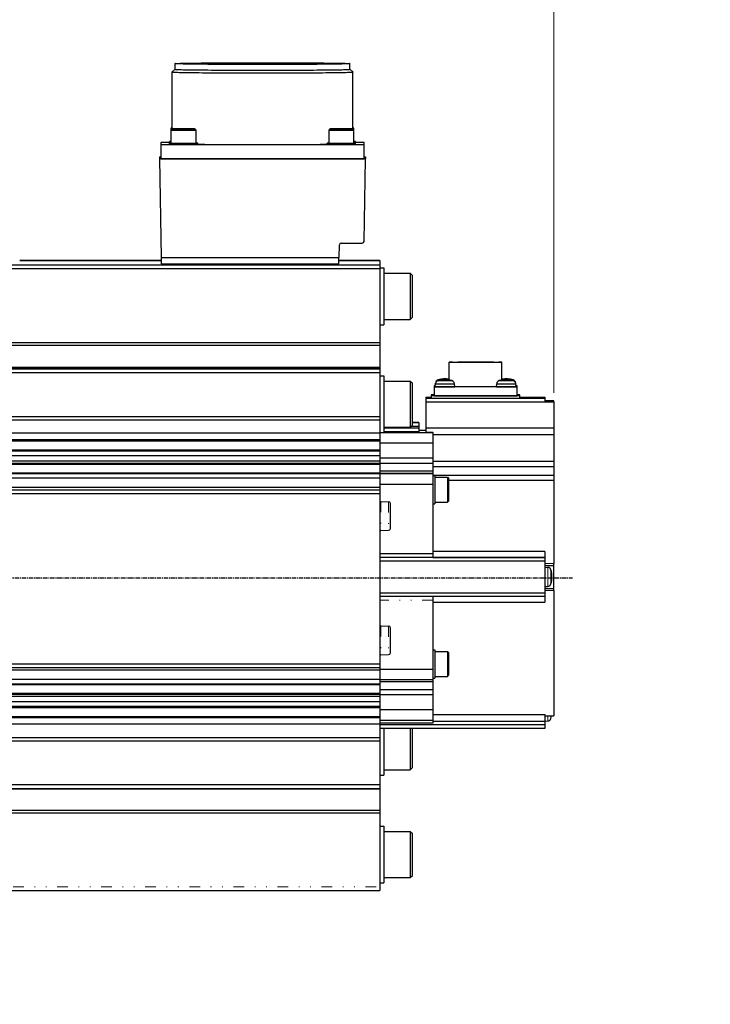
# Model space of a CAD drawing. Header units: inches. Extents: x 0 to 1685, y 0 to 1188.
# Tile 5 of 18: x 509 to 704, y 501 to 778. Entities that reach past the tile are written whole.
import ezdxf

# ---------------------------------------------------------------- set-up
doc = ezdxf.new("R2010")
doc.units = ezdxf.units.IN
doc.linetypes.add('CENTER', pattern=[2, 1.25, -0.25, 0.25, -0.25])
doc.linetypes.add('DASHEDBIDOT', pattern=[12.4, 3, -3, 0.2, -3, 0.2, -3])
doc.layers.add('ATA-CENTER', color=133, linetype='CENTER')
doc.layers.add('Layer0000', color=7, linetype='Continuous', lineweight=25)
doc.styles.get("Standard").update_dxf_attribs({"font": 'simplex.shx'})
doc.dimstyles.new('ata_A0$0', dxfattribs={"dimtxt": 6, "dimasz": 6, "dimexe": 3, "dimexo": 3, "dimgap": 3, "dimtad": 0, "dimtih": 1, "dimtoh": 1, "dimdec": 6, "dimdsep": 46, "dimtxsty": 'Standard', "dimcen": 0, "dimclrd": 252, "dimclre": 252, "dimclrt": 4, "dimadec": 6, "dimazin": 2, "dimtfac": 1, "dimtdec": 6, "dimtofl": 0, "dimtmove": 0, "dimatfit": 3, "dimfxl": 0, "dimtolj": 1, "dimtzin": 0, "dimlwd": 0, "dimlwe": 0, "dimarcsym": 0})
doc.dimstyles.new('ata_A1', dxfattribs={"dimtxt": 4.2, "dimasz": 4.2, "dimexe": 2, "dimexo": 2, "dimgap": 2, "dimtad": 0, "dimtih": 1, "dimtoh": 1, "dimdec": 6, "dimdsep": 46, "dimtxsty": 'Standard', "dimcen": 0, "dimclrd": 252, "dimclre": 252, "dimclrt": 4, "dimadec": 6, "dimazin": 2, "dimtfac": 1, "dimtdec": 6, "dimtofl": 0, "dimtmove": 0, "dimatfit": 3, "dimfxl": 0, "dimtolj": 1, "dimtzin": 0, "dimlwd": 0, "dimlwe": 0, "dimarcsym": 0})

# ---------------------------------------------------------------- blocks, each defined once
blk = doc.blocks.new('*D8677')
at = {"layer": 'Defpoints', "color": 0}
for p in [(815.07, 841.36), (92.07, 715.96), (815.07, 500.96)]:
    blk.add_point(p, dxfattribs=at)
at = {"layer": 'Layer0000', "color": 252, "linetype": 'Continuous', "lineweight": 0}
for p, q in [((92.07, 719.96), (92.07, 845.36)), ((815.07, 504.96), (815.07, 845.36)), ((100.47, 841.36), (462.47, 841.36)), ((806.67, 841.36), (492.06, 841.36))]:
    blk.add_line(p, q, dxfattribs=at)
at = {"layer": 'Layer0000', "color": 252}
for points in [[(100.47, 842.76), (100.47, 839.96), (92.07, 841.36)], [(806.67, 839.96), (806.67, 842.76), (815.07, 841.36)]]:
    blk.add_solid(points, dxfattribs=at)
at = {"layer": 'Layer0000', "color": 4, "lineweight": 25, "insert": (466.47, 845.56), "char_height": 8.4, "attachment_point": 1}
blk.add_mtext('\\A1;723', dxfattribs=at)
blk = doc.blocks.new('*D8679')
at = {"layer": 'Defpoints', "color": 0}
for p in [(659.77, 810.31), (92.07, 715.96), (659.77, 669.96)]:
    blk.add_point(p, dxfattribs=at)
at = {"layer": 'Layer0000', "color": 252, "linetype": 'Continuous', "lineweight": 0}
for p, q in [((92.07, 718.96), (92.07, 813.31)), ((659.77, 672.96), (659.77, 813.31)), ((98.07, 810.31), (360.92, 810.31)), ((653.77, 810.31), (390.92, 810.31))]:
    blk.add_line(p, q, dxfattribs=at)
at = {"layer": 'Layer0000', "color": 252}
for points in [[(98.07, 811.31), (98.07, 809.31), (92.07, 810.31)], [(653.77, 809.31), (653.77, 811.31), (659.77, 810.31)]]:
    blk.add_solid(points, dxfattribs=at)
at = {"layer": 'Layer0000', "color": 4, "lineweight": 25, "insert": (375.92, 810.31), "char_height": 6, "attachment_point": 5}
blk.add_mtext('\\A1;567.7', dxfattribs=at)

msp = doc.modelspace()

# ---------------------------------------------------------------- linework, layer by layer
at = {"layer": 'ATA-CENTER'}
msp.add_line((73.9865691, 620.9585331), (665.0664616, 620.9585331), dxfattribs=at)
at = {"layer": 'Layer0000', "color": 7, "linetype": 'Continuous', "lineweight": 25}
for p, q in [((553.1351388, 764.0091387), (553.1351388, 765.5970529)), ((602.4071388, 764.0091387), (602.4071388, 765.5970529)), ((552.3711388, 747.2221451), (552.3711388, 763.24518)), ((552.3725348, 763.2479487), (553.1364704, 764.0118017)), ((603.1697427, 763.2479487), (602.4058071, 764.0118017)), ((603.1711388, 747.2221451), (603.1711388, 763.24518)), ((552.0461388, 746.8973694), (552.0461388, 747.3591111)), ((552.0461388, 743.2471883), (552.0461388, 746.8969911)), ((552.0463357, 747.3594972), (552.3711388, 747.6842651)), ((552.0463357, 746.8973772), (552.3963168, 747.2473204)), ((555.5461388, 747.2649792), (554.0461388, 747.2559757)), ((554.0461388, 747.2559757), (554.0461388, 747.2379686)), ((554.0461388, 747.2379686), (555.5461388, 747.228965)), ((557.0461388, 747.2559757), (555.5461388, 747.2649792)), ((555.5461388, 747.228965), (555.5461388, 747.2649792)), ((555.5461388, 747.228965), (557.0461388, 747.2379686)), ((557.0461388, 747.2379686), (557.0461388, 747.2559757)), ((559.0459418, 746.8973772), (558.6959608, 747.2473204)), ((559.0461388, 743.2471883), (559.0461388, 746.8969911)), ((596.4961388, 743.2471883), (596.4961388, 746.8969911)), ((596.4963357, 746.8973772), (596.8463168, 747.2473204)), ((599.9961388, 747.2649792), (598.4961388, 747.2559757)), ((598.4961388, 747.2559757), (598.4961388, 747.2379686)), ((598.4961388, 747.2379686), (599.9961388, 747.228965)), ((601.4961388, 747.2559757), (599.9961388, 747.2649792)), ((599.9961388, 747.228965), (599.9961388, 747.2649792)), ((599.9961388, 747.228965), (601.4961388, 747.2379686)), ((601.4961388, 747.2379686), (601.4961388, 747.2559757)), ((603.4959418, 746.8973772), (603.1459608, 747.2473204)), ((603.4959418, 747.3594972), (603.1711388, 747.6842651)), ((603.4961388, 746.8973694), (603.4961388, 747.3591111)), ((603.4961388, 743.2471883), (603.4961388, 746.8969911)), ((549.1711388, 743.395606), (549.1711388, 742.8009318)), ((551.5461388, 743.395606), (549.1711388, 743.395606)), ((549.1711388, 742.8009318), (549.1711388, 738.801148)), ((606.3711388, 742.8009318), (549.1711388, 742.8009318)), ((551.5461388, 743.3293289), (551.5461388, 743.7093084)), ((551.5461388, 742.8672089), (551.5461388, 743.2471883)), ((559.5461388, 742.8672089), (559.5461388, 743.2471883)), ((595.9961388, 742.8672089), (595.9961388, 743.2471883)), ((603.9961388, 743.3293289), (603.9961388, 743.7093084)), ((606.3711388, 743.395606), (603.9961388, 743.395606)), ((603.9961388, 742.8672089), (603.9961388, 743.2471883)), ((606.3711388, 742.8009318), (606.3711388, 743.395606)), ((606.3711388, 738.801148), (606.3711388, 742.8009318)), ((548.7711388, 739.3999807), (548.7711388, 738.7969894)), ((548.7711388, 739.3999807), (549.1711388, 739.3999807)), ((548.7711388, 738.7969894), (549.2546441, 711.1035131)), ((606.7711388, 738.7969894), (548.7711388, 738.7969894)), ((549.1711388, 738.801148), (606.3711388, 738.801148)), ((606.3660289, 715.5937292), (606.7711388, 738.7969894)), ((606.3711388, 739.3999807), (606.7711388, 739.3999807)), ((606.7711388, 739.3999807), (606.7711388, 738.7969894)), ((599.9357495, 715.1025711), (605.8661051, 715.1025711)), ((599.3745806, 711.1035131), (599.4358256, 714.611413)), ((509.3931388, 710.2031247), (549.2482637, 710.2031247)), ((549.2482635, 710.2030706), (509.3931388, 710.2030706)), ((549.250391, 711.1035131), (549.2461388, 709.3037819)), ((549.2461388, 709.3037819), (599.2711388, 709.3037819)), ((549.2546441, 711.1035131), (599.3745806, 711.1035131)), ((599.2711388, 709.3037819), (599.2711388, 711.1035131)), ((599.2711388, 710.2031247), (610.7711388, 710.2031247)), ((610.7711388, 710.2030706), (599.2711388, 710.2030706)), ((610.7711388, 710.2030706), (610.7711388, 708.9970881)), ((420.7711388, 708.9970881), (610.7711388, 708.9970881)), ((420.7711388, 707.9867457), (610.7711388, 707.9867457)), ((610.7711388, 708.9970881), (610.7711388, 707.9867457)), ((610.7711388, 708.1100435), (611.9711388, 708.1100435)), ((610.7711388, 707.9867457), (610.7711388, 687.1278005)), ((611.9711388, 708.1096111), (611.9711388, 692.1100435)), ((611.9711388, 706.6100435), (619.3461388, 706.6100435)), ((619.3461388, 706.6096922), (619.3461388, 693.6100435)), ((619.346139, 706.6100432), (619.9711388, 705.9850435)), ((619.9711388, 694.2350435), (619.9711388, 705.984726)), ((611.9711388, 693.6100435), (619.3461388, 693.6100435)), ((619.3461388, 693.6100435), (619.9711388, 694.2350435)), ((610.7711388, 692.1100435), (611.9711388, 692.1100435)), ((420.7711388, 687.1278005), (610.7711388, 687.1278005)), ((610.7711388, 687.1278005), (610.7711388, 686.3837807)), ((420.7711388, 686.3837807), (610.7711388, 686.3837807)), ((610.7711388, 686.3837807), (610.7711388, 680.2498192)), ((630.3711388, 676.6035978), (630.3711388, 681.6015926)), ((645.1711388, 676.6035978), (645.1711388, 681.6015926)), ((420.7711388, 680.2498192), (610.7711388, 680.2498192)), ((420.7711388, 679.9140294), (610.7711388, 679.9140294)), ((420.7711388, 679.6971597), (610.7711388, 679.6971597)), ((420.7711388, 678.6868173), (610.7711388, 678.6868173)), ((610.7711388, 680.2498192), (610.7711388, 679.9140294)), ((610.7711388, 679.9140294), (610.7711388, 679.6971597)), ((610.7711388, 679.6971597), (610.7711388, 678.6868173)), ((610.7711388, 678.6868173), (610.7711388, 666.264839)), ((610.7711388, 677.7912678), (611.9711388, 677.7912678)), ((611.9711388, 677.7908354), (611.9711388, 661.7912678)), ((611.9711388, 676.2912678), (619.3461388, 676.2912678)), ((619.3461388, 676.2909165), (619.3461388, 663.2912678)), ((619.346139, 676.2912675), (619.9711388, 675.6662677)), ((619.9711388, 663.9162678), (619.9711388, 675.6659502)), ((626.0711388, 674.923598), (626.0711388, 674.6803222)), ((626.3939302, 674.923598), (626.0711388, 674.923598)), ((649.4711388, 674.6803222), (626.0711388, 674.6803222)), ((626.0711388, 674.6803222), (626.0711388, 672.1804573)), ((626.39114, 674.8917078), (626.4652645, 675.7389094)), ((626.39114, 674.7122659), (626.4652645, 675.5594675)), ((631.8911387, 674.7122394), (631.8170141, 675.5594422)), ((643.65114, 674.7122659), (643.7252645, 675.5594675)), ((649.1511387, 674.8916813), (649.0770141, 675.7388841)), ((649.1511387, 674.7122394), (649.0770141, 675.5594422)), ((649.4711388, 674.923598), (649.1483462, 674.923598)), ((649.4711388, 674.6803222), (649.4711388, 674.923598)), ((649.4711388, 672.1804573), (649.4711388, 674.6803222)), ((623.7711388, 671.7373403), (625.2711388, 671.7373403)), ((623.7711388, 671.7372862), (625.2711388, 671.7372862)), ((623.7711388, 671.7372862), (623.7711388, 671.4669798)), ((623.7711388, 671.4669798), (657.2711388, 671.4669798)), ((623.7711388, 671.4669798), (623.7711388, 670.4566374)), ((623.7711388, 670.4566374), (657.2711388, 670.4566374)), ((623.7711388, 670.4566374), (623.7711388, 663.1418322)), ((626.0711388, 672.4320502), (625.2711388, 672.4320502)), ((625.2711388, 672.4320502), (625.2711388, 672.1721402)), ((625.2711388, 672.1721402), (625.2711388, 671.472178)), ((650.2711388, 672.1721402), (625.2711388, 672.1721402)), ((625.2711388, 671.472178), (650.2711388, 671.472178)), ((626.0711388, 672.1804573), (649.4711388, 672.1804573)), ((650.2711388, 672.4320502), (649.4711388, 672.4320502)), ((650.2711388, 672.1721402), (650.2711388, 672.4320502)), ((650.2711388, 671.472178), (650.2711388, 672.1721402)), ((650.2711388, 671.7373403), (657.2711388, 671.7373403)), ((650.2711388, 671.7372862), (657.2711388, 671.7372862)), ((657.2711388, 671.7372862), (657.2711388, 671.4669798)), ((657.2711388, 671.4669798), (657.2711388, 670.4566374)), ((659.7711388, 670.7477367), (657.2711388, 670.7477367)), ((657.2711388, 670.6411736), (659.7711388, 670.6411736)), ((657.2711388, 670.5632006), (659.7711388, 670.5632006)), ((657.2711388, 670.4566374), (659.7711388, 670.4566374)), ((659.7711388, 670.6411736), (659.7711388, 670.7477367)), ((659.7711388, 670.5632006), (659.7711388, 670.6411736)), ((659.7711388, 670.4566374), (659.7711388, 670.5632006)), ((659.7711388, 670.4566374), (659.7711388, 663.1418322)), ((610.7711388, 666.264839), (420.7711388, 666.264839)), ((420.7711388, 665.4040586), (610.7711388, 665.4040586)), ((610.7711388, 666.264839), (610.7711388, 665.4040586)), ((610.7711388, 665.4040586), (610.7711388, 661.7029933)), ((611.9711388, 663.2912678), (619.3461388, 663.2912678)), ((621.7711388, 663.0454122), (611.9711388, 663.0454122)), ((621.7711388, 662.0350698), (611.9711388, 662.0350698)), ((619.3461388, 663.2912678), (619.9711388, 663.9162678)), ((621.7711388, 663.5453852), (619.6002562, 663.5453852)), ((621.7711388, 664.6493492), (619.9711388, 664.6493492)), ((621.7711388, 664.6492951), (619.9711388, 664.6492951)), ((621.7711388, 664.5557275), (619.9711388, 664.5557275)), ((621.7711388, 664.6492951), (621.7711388, 664.5557275)), ((621.7711388, 664.5557275), (621.7711388, 663.5453852)), ((621.7711388, 663.5453852), (621.7711388, 663.0454122)), ((621.7711388, 663.0454122), (621.7711388, 662.0350698)), ((623.7711388, 662.373115), (621.7711388, 662.373115)), ((623.7711388, 662.3729529), (621.7711388, 662.3729529)), ((623.7711388, 663.1418322), (659.7711388, 663.1418322)), ((623.7711388, 663.1418322), (623.7711388, 661.9530556)), ((659.7711388, 663.1418322), (659.7711388, 661.261411)), ((420.7711388, 661.7029933), (610.7711388, 661.7029933)), ((420.7711388, 659.8343703), (610.7711388, 659.8343703)), ((420.7711388, 659.4525495), (610.7711388, 659.4525495)), ((610.7711388, 661.7912678), (611.9711388, 661.7912678)), ((610.7711388, 661.7029933), (610.7711388, 659.8343703)), ((610.7711388, 659.8343703), (610.7711388, 659.4525495)), ((610.7711388, 659.4525495), (610.7711388, 656.9493627)), ((611.9711388, 661.83234), (625.7711388, 661.83234)), ((623.7711388, 661.9530556), (625.7711388, 661.9530556)), ((625.7711388, 661.83234), (625.7711388, 661.9530556)), ((625.7711388, 661.83234), (625.7711388, 658.8013129)), ((625.7711388, 661.261411), (659.7711388, 661.261411)), ((659.7711388, 661.261411), (659.7711388, 653.7464848)), ((420.7711388, 656.9493627), (610.7711388, 656.9493627)), ((420.7711388, 656.7139183), (610.7711388, 656.7139183)), ((625.7711388, 658.8013129), (610.7711388, 658.8013129)), ((610.7711388, 656.9493627), (610.7711388, 656.7139183)), ((610.7711388, 656.7139183), (610.7711388, 655.3332277)), ((625.7711388, 658.8013129), (625.7711388, 654.6069446)), ((420.7711388, 655.3332277), (610.7711388, 655.3332277)), ((420.7711388, 653.8731223), (610.7711388, 653.8731223)), ((610.7711388, 655.3332277), (610.7711388, 653.8731223)), ((625.7711388, 654.6069446), (610.7711388, 654.6069446)), ((610.7711388, 653.8731223), (610.7711388, 653.2411154)), ((625.7711388, 654.6069446), (625.7711388, 653.1364236)), ((625.7711388, 653.7464848), (659.7711388, 653.7464848)), ((659.7711388, 653.7464848), (659.7711388, 652.2184633)), ((420.7711388, 653.2411154), (610.7711388, 653.2411154)), ((420.7711388, 652.9529007), (610.7711388, 652.9529007)), ((610.7711388, 653.2411154), (610.7711388, 652.9529007)), ((625.7711388, 653.1364236), (610.7711388, 653.1364236)), ((610.7711388, 652.9529007), (610.7711388, 650.449714)), ((625.7711388, 653.1364236), (625.7711388, 650.9095598)), ((625.7711388, 652.2184633), (659.7711388, 652.2184633)), ((659.7711388, 652.2184633), (659.7711388, 649.7784181)), ((420.7711388, 650.449714), (610.7711388, 650.449714)), ((420.7711388, 650.3372067), (610.7711388, 650.3372067)), ((420.7711388, 649.0279239), (610.7711388, 649.0279239)), ((625.7711388, 650.9095598), (610.7711388, 650.9095598)), ((610.7711388, 650.449714), (610.7711388, 650.3372067)), ((610.7711388, 650.3372067), (610.7711388, 649.0279239)), ((625.7711388, 650.2570116), (610.7711388, 650.2570116)), ((625.7711388, 650.2134029), (610.7711388, 650.2134029)), ((610.7711388, 649.0279239), (610.7711388, 646.4340613)), ((625.7711388, 650.9095598), (625.7711388, 650.2570116)), ((625.7711388, 650.2570116), (625.7711388, 650.2134029)), ((625.7711388, 650.2134029), (625.7711388, 647.1823758)), ((625.7711388, 649.7784181), (659.7711388, 649.7784181)), ((625.7711388, 649.7240425), (626.2711388, 649.7240425)), ((626.2711388, 649.7238263), (626.2711388, 641.7240425)), ((626.2711388, 649.2240425), (629.8711388, 649.2240425)), ((629.8711388, 649.2238533), (629.8711388, 642.2240425)), ((629.8711465, 649.2240347), (630.2711464, 648.8240349)), ((630.2711388, 642.6240425), (630.2711388, 648.823875)), ((630.2711388, 648.4057506), (659.7711388, 648.4057506)), ((659.7711388, 649.7784181), (659.7711388, 648.4057506)), ((659.7711388, 648.4057506), (659.7711388, 624.9922007)), ((420.7711388, 646.4340613), (610.7711388, 646.4340613)), ((420.7711388, 645.7153071), (610.7711388, 645.7153071)), ((420.7711388, 645.6989972), (610.7711388, 645.6989972)), ((625.7711388, 647.1823758), (610.7711388, 647.1823758)), ((610.7711388, 646.4340613), (610.7711388, 645.7153071)), ((610.7711388, 645.7153071), (610.7711388, 645.6989972)), ((610.7711388, 645.6989972), (610.7711388, 644.6886548)), ((625.7711388, 647.1823758), (625.7711388, 645.6824569)), ((625.7711388, 645.6824569), (625.7711388, 627.6834297)), ((420.7711388, 644.6886548), (610.7711388, 644.6886548)), ((610.7711388, 644.6886548), (610.7711388, 596.691249)), ((611.065903, 642.3921722), (613.279865, 642.3535274)), ((613.7711388, 634.8363161), (613.7711388, 641.8533986)), ((625.7711388, 641.7240425), (626.2711388, 641.7240425)), ((626.2711388, 642.2240425), (629.8711388, 642.2240425)), ((629.8711474, 642.2240511), (630.2711464, 642.6240501)), ((611.065903, 634.2977321), (613.279865, 634.3363769)), ((625.7711388, 627.6834297), (610.7711388, 627.6834297)), ((625.7711388, 626.6730873), (610.7711388, 626.6730873)), ((657.2711388, 626.6678891), (610.7711388, 626.6678891)), ((657.2711388, 628.3388263), (625.7711388, 628.3388264)), ((625.7711388, 627.6834297), (625.7711388, 626.6730873)), ((625.7711388, 626.6786061), (657.2711388, 626.6786061)), ((657.2711388, 628.3388263), (657.2711388, 626.6786061)), ((657.2711388, 626.6786061), (657.2711388, 626.6678891)), ((657.2711388, 626.6678891), (657.2711388, 625.6575468)), ((657.2711388, 625.6575468), (610.7711388, 625.6575468)), ((657.2711388, 625.6575468), (657.2711388, 616.6580332)), ((657.2711388, 624.4495119), (659.7711388, 624.4495119)), ((657.2711395, 623.9571728), (658.1183884, 623.8830481)), ((659.7711388, 624.4495119), (659.7711388, 624.9922007)), ((659.7711388, 617.9573485), (659.7711388, 624.4495119)), ((657.2711388, 617.9498632), (659.7711388, 617.9498632)), ((657.2711395, 618.4571729), (658.1183877, 618.5312975)), ((659.7711388, 617.9498632), (659.7711388, 617.9573485)), ((659.7711388, 617.3968258), (659.7711388, 617.9498632)), ((657.2711388, 616.6580332), (610.7711388, 616.6580332)), ((657.2711388, 615.6684296), (610.7711388, 615.6684296)), ((625.7711388, 615.6684296), (625.7711388, 614.6841323)), ((657.2711388, 616.6580332), (657.2711388, 615.6684296)), ((657.2711388, 615.6684296), (657.2711388, 614.0598862)), ((659.7711388, 617.3968258), (659.7711388, 582.0997944)), ((625.7711388, 614.6841323), (625.7711388, 596.685105)), ((625.7711388, 614.0598862), (657.2711388, 614.0598862)), ((611.065903, 607.3940638), (613.279865, 607.3554189)), ((613.7711388, 599.8382077), (613.7711388, 606.8552901)), ((611.065903, 599.2996236), (613.279865, 599.3382685)), ((625.7711388, 600.7266907), (626.2711388, 600.7266907)), ((626.2711388, 600.7264745), (626.2711388, 592.7266907)), ((626.2711388, 600.2266907), (629.8711388, 600.2266907)), ((629.8711388, 600.2265015), (629.8711388, 593.2266907)), ((629.8711465, 600.2266829), (630.2711464, 599.826683)), ((630.2711388, 593.6266907), (630.2711388, 599.8265231)), ((610.7711388, 596.691249), (420.7711388, 596.691249)), ((420.7711388, 595.7016454), (610.7711388, 595.7016454)), ((610.7711388, 596.691249), (610.7711388, 595.7016454)), ((610.7711388, 595.7016454), (610.7711388, 595.019147)), ((625.7711388, 596.685105), (625.7711388, 595.1851861)), ((420.7711388, 595.019147), (610.7711388, 595.019147)), ((625.7711388, 595.1851861), (610.7711388, 595.1851861)), ((610.7711388, 595.019147), (610.7711388, 592.4425523)), ((625.7711388, 595.1851861), (625.7711388, 592.2163753)), ((626.2711388, 593.2266907), (629.8711388, 593.2266907)), ((629.8711474, 593.2266992), (630.2711464, 593.6266983)), ((420.7711388, 592.4425523), (610.7711388, 592.4425523)), ((420.7711388, 591.1148425), (610.7711388, 591.1148425)), ((420.7711388, 590.9562515), (610.7711388, 590.9562515)), ((610.7711388, 592.4425523), (610.7711388, 591.1148425)), ((625.7711388, 592.2163753), (610.7711388, 592.2163753)), ((625.7711388, 591.638038), (610.7711388, 591.638038)), ((610.7711388, 591.1148425), (610.7711388, 590.9562515)), ((610.7711388, 590.9562515), (610.7711388, 588.4530647)), ((625.7711388, 592.7266907), (626.2711388, 592.7266907)), ((625.7711388, 592.2163753), (625.7711388, 591.638038)), ((625.7711388, 591.638038), (625.7711388, 589.4570029)), ((420.7711388, 588.4530647), (610.7711388, 588.4530647)), ((420.7711388, 588.2486), (610.7711388, 588.2486)), ((420.7711388, 587.6345984), (610.7711388, 587.6345984)), ((625.7711388, 589.4570029), (610.7711388, 589.4570029)), ((610.7711388, 588.4530647), (610.7711388, 588.2486)), ((610.7711388, 588.2486), (610.7711388, 587.6345984)), ((625.7711388, 587.9997346), (610.7711388, 587.9997346)), ((610.7711388, 587.6345984), (610.7711388, 586.1870404)), ((625.7711388, 589.4570029), (625.7711388, 587.9997346)), ((625.7711388, 587.9997346), (625.7711388, 583.8053662)), ((420.7711388, 586.1870404), (610.7711388, 586.1870404)), ((420.7711388, 584.7884867), (610.7711388, 584.7884867)), ((610.7711388, 586.1870404), (610.7711388, 584.7884867)), ((610.7711388, 584.7884867), (610.7711388, 584.4566028)), ((420.7711388, 584.4566028), (610.7711388, 584.4566028)), ((420.7711388, 581.953416), (610.7711388, 581.953416)), ((610.7711388, 584.4566028), (610.7711388, 581.953416)), ((625.7711388, 583.8053662), (610.7711388, 583.8053662)), ((610.7711388, 581.953416), (610.7711388, 581.6825454)), ((625.7711388, 583.8053662), (625.7711388, 580.8365554)), ((625.7711388, 582.5308559), (657.2711388, 582.5308559)), ((657.2711388, 582.5308559), (657.2711388, 580.5807039)), ((657.2711388, 582.0979664), (659.7711388, 582.0979664)), ((659.7711388, 582.0979664), (659.7711388, 582.0997944)), ((420.7711388, 581.6825454), (610.7711388, 581.6825454)), ((420.7711388, 579.8230494), (610.7711388, 579.8230494)), ((610.7711388, 581.6825454), (610.7711388, 579.8230494)), ((625.7711388, 580.8365554), (610.7711388, 580.8365554)), ((625.7711388, 580.0498978), (610.7711388, 580.0498978)), ((610.7711388, 579.8230494), (610.7711388, 575.9862416)), ((657.2711388, 579.5499249), (610.7711388, 579.5499249)), ((625.7711388, 580.8365554), (625.7711388, 580.0498978)), ((625.7711388, 580.5807039), (657.2711388, 580.5807039)), ((657.2711388, 580.5807039), (657.2711388, 579.5499249)), ((657.2711388, 579.5499249), (657.2711388, 578.5603213)), ((657.2711395, 580.6069025), (658.1183877, 580.6810271)), ((657.2711388, 578.5603213), (610.7711388, 578.5603213)), ((611.9711388, 578.5603213), (611.9711388, 565.4184027)), ((619.3461388, 578.5603213), (619.3461388, 566.9184027)), ((619.9711388, 567.5434027), (619.9711388, 578.5603213)), ((420.7711388, 575.9862416), (610.7711388, 575.9862416)), ((420.7711388, 575.1150648), (610.7711388, 575.1150648)), ((610.7711388, 575.9862416), (610.7711388, 575.1150648)), ((610.7711388, 575.1150648), (610.7711388, 562.6930865)), ((610.7711388, 565.4184027), (611.9711388, 565.4184027)), ((611.9711388, 566.9184027), (619.3461388, 566.9184027)), ((619.3461388, 566.9184027), (619.9711388, 567.5434027)), ((610.7711388, 562.6930865), (420.7711388, 562.6930865)), ((610.7711388, 562.6930865), (610.7711388, 561.7034829)), ((420.7711388, 561.7034829), (610.7711388, 561.7034829)), ((420.7711388, 561.6000169), (610.7711388, 561.6000169)), ((610.7711388, 561.7034828), (610.7711388, 561.6000169)), ((610.7711388, 561.6000169), (610.7711388, 555.5922921)), ((420.7711388, 555.5922921), (610.7711388, 555.5922921)), ((420.7711388, 554.8550946), (610.7711388, 554.8550946)), ((610.7711388, 555.5922921), (610.7711388, 554.8550946)), ((610.7711388, 554.8550946), (610.7711388, 533.9961494)), ((610.7711388, 551.099627), (611.9711388, 551.099627)), ((611.9711388, 551.0991946), (611.9711388, 535.099627)), ((611.9711388, 549.599627), (619.3461388, 549.599627)), ((619.3461388, 549.5992757), (619.3461388, 536.599627)), ((619.346139, 549.5996268), (619.9711388, 548.974627)), ((619.9711388, 537.224627), (619.9711388, 548.9743095)), ((610.7711388, 535.099627), (611.9711388, 535.099627)), ((611.9711388, 536.599627), (619.3461388, 536.599627)), ((619.3461388, 536.599627), (619.9711388, 537.224627)), ((420.7711388, 533.0065458), (610.7711388, 533.0065458)), ((610.7711388, 533.9961494), (610.7711388, 533.0065458))]:
    msp.add_line(p, q, dxfattribs=at)
at = {"layer": 'Layer0000', "color": 251, "linetype": 'DASHEDBIDOT', "lineweight": 18}
for p, q in [((611.065903, 642.3919535), (611.065903, 634.2977321)), ((613.279865, 642.3533107), (613.279865, 634.3363769)), ((659.7711388, 624.9922007), (657.2711388, 624.9922007)), ((658.1183876, 623.8830482), (658.1183876, 621.1793534)), ((658.1183876, 621.1793534), (658.1183876, 618.5312975)), ((658.9912474, 621.1867998), (658.9912474, 623.1668003)), ((658.9912474, 619.2475291), (658.9912474, 621.1867996)), ((657.2711388, 617.9573485), (659.7711388, 617.9573485)), ((657.2711388, 617.3968258), (659.7711388, 617.3968258)), ((625.7711388, 614.6841323), (610.7711388, 614.6841323)), ((611.065903, 607.393845), (611.065903, 599.2996236)), ((613.279865, 607.3552023), (613.279865, 599.3382685)), ((659.7711388, 582.0997944), (657.2711388, 582.0997944)), ((658.1183876, 582.0979664), (658.1183876, 580.6810271)), ((658.9912474, 581.397292), (658.9912474, 582.0979664)), ((420.7711388, 533.9961494), (610.7711388, 533.9961494))]:
    msp.add_line(p, q, dxfattribs=at)
at = {"layer": 'Layer0000', "color": 7, "linetype": 'Continuous', "lineweight": 25}
for centre, radius, start, end in [((552.3751095, 763.2449105), 0.0039799, 130.749618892, 176.116562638), ((603.167168, 763.2449105), 0.0039799, 3.883437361, 49.250381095), ((552.3313307, 749.9555035), 2.6120084, 263.731667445, 270.873244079), ((603.2109468, 749.9555035), 2.6120084, 269.126755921, 276.268332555), ((551.982482, 739.0914643), 4.6384134, 89.213658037, 95.397890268), ((551.982482, 748.3271524), 4.6384134, 264.602109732, 270.786341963), ((551.982482, 747.9471729), 4.6384134, 264.602109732, 270.786341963), ((551.982482, 738.6293443), 4.6384134, 89.213658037, 95.397890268), ((559.1097955, 738.6293443), 4.6384134, 84.602109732, 90.786341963), ((596.432482, 738.6293443), 4.6384134, 89.213658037, 95.397890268), ((603.5597955, 739.0914643), 4.6384134, 84.602109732, 90.786341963), ((603.5597955, 748.3271524), 4.6384134, 269.213658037, 275.397890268), ((603.5597955, 747.9471729), 4.6384134, 269.213658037, 275.397890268), ((603.5597955, 738.6293443), 4.6384134, 84.602109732, 90.786341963), ((599.935692, 714.6026275), 0.4999436, 89.993415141, 178.993094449), ((605.8661626, 715.6025146), 0.4999436, 269.993411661, 358.993094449), ((627.4623817, 675.6513169), 1.000957, 106.220808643, 174.979586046), ((627.4623817, 675.471875), 1.000957, 106.220808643, 174.979586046), ((629.1260614, 754.3968631), 77.988854, 268.571269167, 271.449975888), ((629.1411388, 669.8919513), 7, 79.879772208, 106.246260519), ((629.1411388, 669.7125094), 7, 73.753759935, 106.246260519), ((630.819896, 675.471875), 1.000957, 5.020318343, 73.7787172), ((644.7223817, 675.471875), 1.000957, 106.220808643, 174.979586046), ((646.3860614, 754.3968631), 77.988854, 268.571269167, 271.449975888), ((646.4011388, 669.7125094), 7, 73.753759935, 106.246260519), ((646.4011388, 669.8919513), 7, 73.753759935, 100.120227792), ((648.079896, 675.6513169), 1.000957, 5.020318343, 73.7787172), ((648.079896, 675.471875), 1.000957, 5.020318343, 73.7787172), ((626.4051814, 674.9224449), 0.0338173, 245.464999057, 272.358398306), ((649.1370952, 674.9224483), 0.0338208, 267.641632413, 294.534182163), ((611.0711388, 642.6921265), 0.3, 180.001536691, 269.000008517), ((613.2711388, 641.8536035), 0.5, 0.00150966, 88.999929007), ((613.2711388, 634.8363008), 0.5, 271.000060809, 0.000112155), ((611.0711388, 633.9977778), 0.3, 90.999997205, 179.999637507), ((658.0312319, 622.8868535), 1, 16.255826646, 84.999833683), ((652.2711388, 621.2071729), 7, 343.742882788, 16.256985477), ((658.0312319, 619.5274922), 1, 275.000077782, 343.741961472), ((611.0711388, 607.6940181), 0.3, 180.001536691, 269.000008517), ((613.2711388, 606.8554951), 0.5, 0.00150966, 88.999929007), ((611.0711388, 598.9996693), 0.3, 90.999997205, 179.999637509), ((613.2711388, 599.8381923), 0.5, 271.000060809, 0.000112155), ((652.2711388, 583.3569024), 7, 343.743116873, 349.639093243), ((658.0312319, 581.6772218), 1, 275.00005915, 343.743481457)]:
    msp.add_arc(centre, radius, start, end, dxfattribs=at)
at = {"layer": 'Layer0000', "color": 251, "linetype": 'DASHEDBIDOT', "lineweight": 18}
for centre, radius, start, end in [((627.1828349, 676.6108584), 0.0015667, 92.832420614, 147.648326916), ((627.1828349, 676.4314165), 0.0015667, 92.8324206, 147.648326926), ((627.7630831, 687.1372767), 10.5416336, 266.837534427, 270.582906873), ((644.4428349, 676.4314165), 0.0015667, 92.83242055, 147.648326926), ((647.8029531, 685.6155467), 9.0203094, 269.167853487, 273.537377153), ((626.4933216, 675.8284672), 0.0938743, 252.609015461, 271.935001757), ((649.0489559, 675.8284672), 0.0938743, 268.064998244, 287.39098454)]:
    msp.add_arc(centre, radius, start, end, dxfattribs=at)
at = {"layer": 'Layer0000', "color": 7, "linetype": 'Continuous', "lineweight": 25}
for points, weights, knots in [([(553.1351388, 765.5970529), (553.1351388, 765.8531786), (577.7711388, 765.8531786), (602.4071388, 765.8531786), (602.4071388, 765.5970529)], [1, 0.707106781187, 1, 0.707106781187, 1], [0, 0, 0, 0.5, 0.5, 1, 1, 1]), ([(602.4071388, 765.5970529), (602.4071388, 765.3409271), (577.7711388, 765.3409271), (553.1351388, 765.3409271), (553.1351388, 765.5970529)], [1, 0.707106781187, 1, 0.707106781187, 1], [0, 0, 0, 0.5, 0.5, 1, 1, 1]), ([(552.3711388, 763.24518), (552.3711388, 762.9811114), (577.7711388, 762.9811114), (603.1711388, 762.9811114), (603.1711388, 763.24518)], [1, 0.707106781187, 1, 0.707106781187, 1], [0, 0, 0, 0.5, 0.5, 1, 1, 1]), ([(553.1351388, 764.0091387), (553.1351388, 763.753013), (577.7711388, 763.753013), (602.4071388, 763.753013), (602.4071388, 764.0091387)], [1, 0.707106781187, 1, 0.707106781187, 1], [0, 0, 0, 0.5, 0.5, 1, 1, 1]), ([(552.0461388, 746.8969911), (552.0461388, 746.8606037), (555.5461388, 746.8606037), (559.0461388, 746.8606037), (559.0461388, 746.8969911)], [1, 0.707106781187, 1, 0.707106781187, 1], [0, 0, 0, 0.5, 0.5, 1, 1, 1]), ([(552.396309, 747.2473126), (552.4287207, 747.2797208), (555.5461388, 747.2797208), (558.6635568, 747.2797208), (558.6959685, 747.2473126)], [0.995734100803, 0.709255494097, 1, 0.709255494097, 0.995734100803], [0.00366808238, 0.00366808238, 0.00366808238, 0.5, 0.5, 0.99633191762, 0.99633191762, 0.99633191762]), ([(558.6961388, 747.2469721), (558.6961388, 747.2142235), (555.5461388, 747.2142235), (552.3961388, 747.2142235), (552.3961388, 747.2469721)], [1, 0.707106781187, 1, 0.707106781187, 1], [0, 0, 0, 0.5, 0.5, 1, 1, 1]), ([(596.4961388, 746.8969911), (596.4961388, 746.8606037), (599.9961388, 746.8606037), (603.4961388, 746.8606037), (603.4961388, 746.8969911)], [1, 0.707106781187, 1, 0.707106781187, 1], [0, 0, 0, 0.5, 0.5, 1, 1, 1]), ([(596.846309, 747.2473126), (596.8787207, 747.2797208), (599.9961388, 747.2797208), (603.1135568, 747.2797208), (603.1459685, 747.2473126)], [0.995734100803, 0.709255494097, 1, 0.709255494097, 0.995734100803], [0.00366808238, 0.00366808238, 0.00366808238, 0.5, 0.5, 0.99633191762, 0.99633191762, 0.99633191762]), ([(603.1461388, 747.2469721), (603.1461388, 747.2142235), (599.9961388, 747.2142235), (596.8461388, 747.2142235), (596.8461388, 747.2469721)], [1, 0.707106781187, 1, 0.707106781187, 1], [0, 0, 0, 0.5, 0.5, 1, 1, 1]), ([(551.5461388, 743.2471883), (551.5461388, 743.2056027), (555.5461388, 743.2056027), (559.5461388, 743.2056027), (559.5461388, 743.2471883)], [1, 0.707106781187, 1, 0.707106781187, 1], [0, 0, 0, 0.5, 0.5, 1, 1, 1]), ([(551.5461388, 742.8672089), (551.5461388, 742.8256232), (555.5461388, 742.8256232), (559.5461388, 742.8256232), (559.5461388, 742.8672089)], [1, 0.707106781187, 1, 0.707106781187, 1], [0, 0, 0, 0.5, 0.5, 1, 1, 1]), ([(552.0461388, 743.2471883), (552.0461388, 743.2108009), (555.5461388, 743.2108009), (559.0461388, 743.2108009), (559.0461388, 743.2471883)], [1, 0.707106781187, 1, 0.707106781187, 1], [0, 0, 0, 0.5, 0.5, 1, 1, 1]), ([(559.5461388, 742.914335), (567.0286753, 742.8342003), (577.7711388, 742.8342003), (588.5136023, 742.8342003), (595.9961388, 742.914335)], [0.853600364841, 0.850930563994, 1, 0.850930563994, 0.853600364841], [0.24552255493, 0.24552255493, 0.24552255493, 0.5, 0.5, 0.75447744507, 0.75447744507, 0.75447744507]), ([(595.9961388, 743.2471883), (595.9961388, 743.2056027), (599.9961388, 743.2056027), (603.9961388, 743.2056027), (603.9961388, 743.2471883)], [1, 0.707106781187, 1, 0.707106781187, 1], [0, 0, 0, 0.5, 0.5, 1, 1, 1]), ([(595.9961388, 742.8672089), (595.9961388, 742.8256232), (599.9961388, 742.8256232), (603.9961388, 742.8256232), (603.9961388, 742.8672089)], [1, 0.707106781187, 1, 0.707106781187, 1], [0, 0, 0, 0.5, 0.5, 1, 1, 1]), ([(596.4961388, 743.2471883), (596.4961388, 743.2108009), (599.9961388, 743.2108009), (603.4961388, 743.2108009), (603.4961388, 743.2471883)], [1, 0.707106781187, 1, 0.707106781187, 1], [0, 0, 0, 0.5, 0.5, 1, 1, 1]), ([(630.3711388, 681.6015926), (630.3711388, 681.678526), (637.7711388, 681.678526), (645.1711388, 681.678526), (645.1711388, 681.6015926)], [1, 0.707106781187, 1, 0.707106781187, 1], [0, 0, 0, 0.5, 0.5, 1, 1, 1]), ([(645.1711388, 681.6015926), (645.1711388, 681.5246592), (637.7711388, 681.5246592), (630.3711388, 681.5246592), (630.3711388, 681.6015926)], [1, 0.707106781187, 1, 0.707106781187, 1], [0, 0, 0, 0.5, 0.5, 1, 1, 1]), ([(626.3911388, 674.7122391), (626.3911388, 674.683649), (629.1411388, 674.683649), (631.8911388, 674.683649), (631.8911388, 674.7122391)], [1, 0.707106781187, 1, 0.707106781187, 1], [0, 0, 0, 0.5, 0.5, 1, 1, 1]), ([(626.4652634, 675.5594422), (626.4652634, 675.5316228), (629.1411388, 675.5316228), (631.8170141, 675.5316228), (631.8170141, 675.5594422)], [1, 0.707106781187, 1, 0.707106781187, 1], [0, 0, 0, 0.5, 0.5, 1, 1, 1]), ([(631.887371, 674.755302), (634.1086022, 674.7250267), (637.7711388, 674.7250267), (641.4336742, 674.7250267), (643.6549053, 674.755302)], [0.85738386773, 0.829868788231, 1, 0.829868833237, 0.857383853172], [0.2095678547, 0.2095678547, 0.2095678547, 0.5, 0.5, 0.79043206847, 0.79043206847, 0.79043206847]), ([(643.6511388, 674.7122391), (643.6511388, 674.683649), (646.4011388, 674.683649), (649.1511388, 674.683649), (649.1511388, 674.7122391)], [1, 0.707106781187, 1, 0.707106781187, 1], [0, 0, 0, 0.5, 0.5, 1, 1, 1]), ([(643.7252634, 675.5594422), (643.7252634, 675.5316228), (646.4011388, 675.5316228), (649.0770141, 675.5316228), (649.0770141, 675.5594422)], [1, 0.707106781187, 1, 0.707106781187, 1], [0, 0, 0, 0.5, 0.5, 1, 1, 1])]:
    msp.add_rational_spline(points, weights, degree=2, knots=knots, dxfattribs=at)

# ---------------------------------------------------------------- dimensions: what is measured, and where the dimension line sits
dim = msp.add_linear_dim(base=(815.0711389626, 841.3578870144), p1=(92.0711389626, 715.9585330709), p2=(815.0711389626, 500.9585330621), angle=180, dimstyle='ata_A1', override={"dimscale": 2, "dimtol": 0, "dimlim": 0, "dimtp": 0, "dimtm": 0, "dimtfac": 0.5, "dimtdec": 6, "dimtolj": 1, "dimtzin": 0}, dxfattribs=at)
dim.commit()
dim.dimension.update_dxf_attribs({"geometry": '*D8677', "text_midpoint": (477.2674798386, 841.3578870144), "dimtype": 160})
dim = msp.add_linear_dim(base=(659.7711387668, 810.3083454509), p1=(92.0711389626, 715.9585330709), p2=(659.7711387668, 669.9585335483), dimstyle='ata_A0$0', dxfattribs=at)
dim.commit()
dim.dimension.update_dxf_attribs({"geometry": '*D8679', "text_midpoint": (375.9211388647, 810.3083454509)})

doc.saveas('drawing.dxf')
